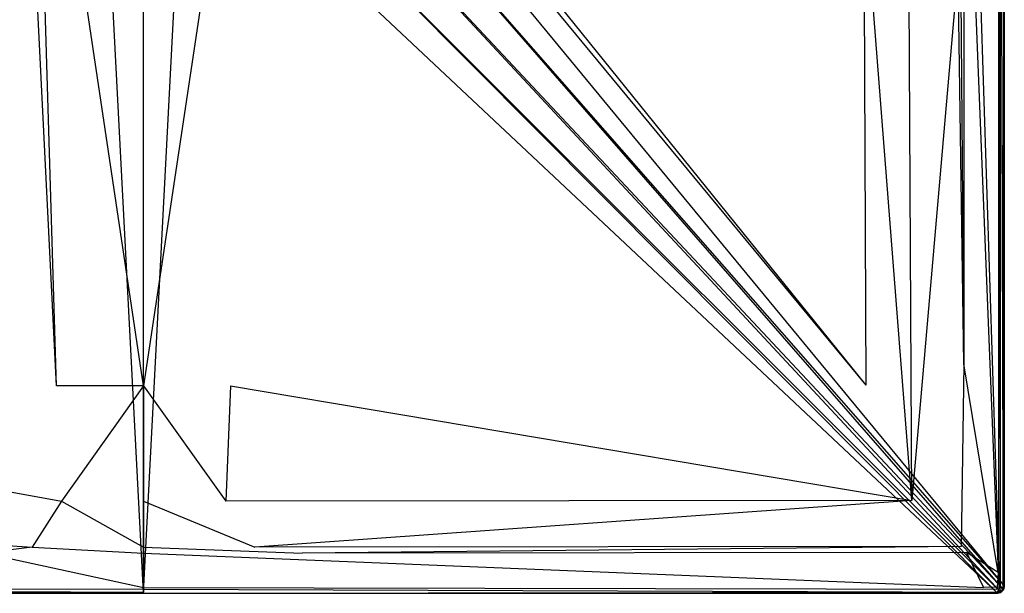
# Model space of a CAD drawing. Extents: x 0 to 1.5, y -1 to 0.
# Tile 2 of 9: x 0.64 to 1.5, y -1 to -0.5. Entities that reach past the tile are written whole.
import ezdxf

# ---------------------------------------------------------------- set-up
doc = ezdxf.new("R2010")
doc.units = 0
doc.layers.add('L1_WANNE_N_UDA1510ARA248V___0__', color=7, linetype='CONTINUOUS')

msp = doc.modelspace()

# ---------------------------------------------------------------- linework, layer by layer
at = {"layer": 'L1_WANNE_N_UDA1510ARA248V___0__', "color": 8}
for points, invisible_edges in [([(1.499483, -0.99301), (0.872129, -0.231944), (1.4995, -0.011239), (1.499483, -0.99301)], 14), ([(1.465037, -0.043855, 0.048), (1.495076, -0.968693, 0.048), (1.495076, -0.012685, 0.048), (1.465037, -0.043855, 0.048)], 14), ([(1.495076, -0.012685, 0.048), (1.496497, -0.993503, 0.048), (1.496497, -0.011299, 0.048), (1.495076, -0.012685, 0.048)], 14), ([(1.496497, -0.993503, 0.048), (1.495076, -0.012685, 0.048), (1.495076, -0.968693, 0.048), (1.496497, -0.993503, 0.048)], 13), ([(1.496497, -0.011299, 0.048), (1.498962, -0.993829, 0.046974), (1.498962, -0.010977, 0.046974), (1.496497, -0.011299, 0.048)], 14), ([(1.498962, -0.993829, 0.046974), (1.496497, -0.011299, 0.048), (1.496497, -0.993503, 0.048), (1.498962, -0.993829, 0.046974)], 13), ([(1.5, -0.010841, 0.044495), (1.498962, -0.993829, 0.046974), (1.5, -0.993967, 0.044495), (1.5, -0.010841, 0.044495)], 13), ([(1.498962, -0.993829, 0.046974), (1.5, -0.010841, 0.044495), (1.498962, -0.010977, 0.046974), (1.498962, -0.993829, 0.046974)], 14), ([(1.4995, -0.011239), (1.5, -0.993967), (1.499483, -0.99301), (1.4995, -0.011239)], 13), ([(1.5, -0.993967), (1.4995, -0.011239), (1.5, -0.010841), (1.5, -0.993967)], 14), ([(1.5, -0.993967), (1.5, -0.010841, 0.002101), (1.5, -0.993967, 0.002101), (1.5, -0.993967)], 13), ([(1.5, -0.010841, 0.002101), (1.5, -0.993967), (1.5, -0.010841), (1.5, -0.010841, 0.002101)], 14), ([(1.5, -0.010841, 0.002101), (1.5, -0.993967, 0.043344), (1.5, -0.993967, 0.002101), (1.5, -0.010841, 0.002101)], 13), ([(1.5, -0.993967, 0.043344), (1.5, -0.010841, 0.002101), (1.5, -0.010841, 0.043344), (1.5, -0.993967, 0.043344)], 14), ([(1.5, -0.010841, 0.043344), (1.5, -0.993967, 0.044495), (1.5, -0.993967, 0.043344), (1.5, -0.010841, 0.043344)], 13), ([(1.5, -0.993967, 0.044495), (1.5, -0.010841, 0.043344), (1.5, -0.010841, 0.044495), (1.5, -0.993967, 0.044495)], 14), ([(1.495076, -0.968693, 0.048), (1.465037, -0.043855, 0.048), (1.465037, -0.243735, 0.048), (1.495076, -0.968693, 0.048)], 13), ([(0.642635, -0.186893, 0.039618), (0.640599, -0.173745, 0.0396), (0.12033, -0.818585, 0.046406), (0.642635, -0.186893, 0.039618)], 14), ([(1.37967, -0.818585, 0.046406), (0.859401, -0.173745, 0.0396), (0.857365, -0.186893, 0.039618), (1.37967, -0.818585, 0.046406)], 14), ([(1.37967, -0.818585, 0.046406), (1.377904, -0.38601, 0.046402), (0.859401, -0.173745, 0.0396), (1.37967, -0.818585, 0.046406)], 14), ([(0.674092, -0.819066, 0.046421), (0.642635, -0.186893, 0.039618), (0.12033, -0.818585, 0.046406), (0.674092, -0.819066, 0.046421)], 14), ([(0.674092, -0.819066, 0.046421), (0.655489, -0.187418, 0.039689), (0.642635, -0.186893, 0.039618), (0.674092, -0.819066, 0.046421)], 14), ([(0.75, -0.819066, 0.046402), (0.655489, -0.187418, 0.039689), (0.674092, -0.819066, 0.046421), (0.75, -0.819066, 0.046402)], 14), ([(0.75, -0.187418, 0.039615), (0.655489, -0.187418, 0.039689), (0.75, -0.819066, 0.046402), (0.75, -0.187418, 0.039615)], 14), ([(0.844511, -0.187418, 0.039689), (0.75, -0.187418, 0.039615), (0.75, -0.819066, 0.046402), (0.844511, -0.187418, 0.039689)], 14), ([(0.844511, -0.187418, 0.039689), (0.75, -0.819066, 0.046402), (0.825908, -0.819066, 0.046421), (0.844511, -0.187418, 0.039689)], 14), ([(0.857365, -0.186893, 0.039618), (0.844511, -0.187418, 0.039689), (0.825908, -0.819066, 0.046421), (0.857365, -0.186893, 0.039618)], 14), ([(1.37967, -0.818585, 0.046406), (0.857365, -0.186893, 0.039618), (0.825908, -0.819066, 0.046421), (1.37967, -0.818585, 0.046406)], 14), ([(1.464665, -0.799929, 0.048), (1.459963, -0.205554, 0.048), (1.459602, -0.454529, 0.048), (1.464665, -0.799929, 0.048)], 13), ([(1.459963, -0.205554, 0.048), (1.464665, -0.799929, 0.048), (1.465037, -0.243735, 0.048), (1.459963, -0.205554, 0.048)], 14), ([(0.872129, -0.231944), (1.499483, -0.99301), (0.862235, -0.265796), (0.872129, -0.231944)], 13), ([(1.494637, -0.981746, 0.048), (1.465037, -0.243735, 0.048), (1.464665, -0.799929, 0.048), (1.494637, -0.981746, 0.048)], 13), ([(1.465037, -0.243735, 0.048), (1.494637, -0.981746, 0.048), (1.495076, -0.968693, 0.048), (1.465037, -0.243735, 0.048)], 14), ([(0.001355, -0.996075), (0.637765, -0.265796), (0.656752, -0.295477), (0.001355, -0.996075)], 14), ([(0.862235, -0.265796), (1.498645, -0.996075), (0.843248, -0.295477), (0.862235, -0.265796)], 13), ([(1.498645, -0.996075), (0.862235, -0.265796), (1.499483, -0.99301), (1.498645, -0.996075)], 14), ([(0.656752, -0.295477), (0.003597, -0.998321), (0.001355, -0.996075), (0.656752, -0.295477)], 13), ([(0.003597, -0.998321), (0.656752, -0.295477), (0.683293, -0.318581), (0.003597, -0.998321)], 14), ([(0.843248, -0.295477), (1.496403, -0.998321), (0.816707, -0.318581), (0.843248, -0.295477)], 13), ([(1.496403, -0.998321), (0.843248, -0.295477), (1.498645, -0.996075), (1.496403, -0.998321)], 14), ([(0.683293, -0.318581), (0.006651, -0.999154), (0.003597, -0.998321), (0.683293, -0.318581)], 13), ([(0.006651, -0.999154), (0.683293, -0.318581), (0.715239, -0.333238), (0.006651, -0.999154)], 14), ([(0.816707, -0.318581), (1.493349, -0.999154), (0.784761, -0.333238), (0.816707, -0.318581)], 13), ([(1.493349, -0.999154), (0.816707, -0.318581), (1.496403, -0.998321), (1.493349, -0.999154)], 14), ([(0.715239, -0.333238), (0.75, -0.999163), (0.006651, -0.999154), (0.715239, -0.333238)], 13), ([(0.75, -0.999163), (0.715239, -0.333238), (0.75, -0.338259), (0.75, -0.999163)], 14), ([(0.784761, -0.333238), (0.75, -0.999163), (0.75, -0.338259), (0.784761, -0.333238)], 13), ([(0.75, -0.999163), (0.784761, -0.333238), (1.493349, -0.999154), (0.75, -0.999163)], 14), ([(1.419453, -0.919068, 0.04797), (1.377904, -0.38601, 0.046402), (1.37967, -0.818585, 0.046406), (1.419453, -0.919068, 0.04797)], 14), ([(1.419453, -0.919068, 0.04797), (1.416811, -0.434915, 0.047969), (1.377904, -0.38601, 0.046402), (1.419453, -0.919068, 0.04797)], 14), ([(1.419453, -0.919068, 0.04797), (1.459602, -0.454529, 0.048), (1.416811, -0.434915, 0.047969), (1.419453, -0.919068, 0.04797)], 13), ([(1.459602, -0.454529, 0.048), (1.419453, -0.919068, 0.04797), (1.462539, -0.959313, 0.048), (1.459602, -0.454529, 0.048)], 14), ([(1.462539, -0.959313, 0.048), (1.464665, -0.799929, 0.048), (1.459602, -0.454529, 0.048), (1.462539, -0.959313, 0.048)], 13), ([(1.464665, -0.799929, 0.048), (1.462539, -0.959313, 0.048), (1.467072, -0.964413, 0.048), (1.464665, -0.799929, 0.048)], 14), ([(1.467072, -0.964413, 0.048), (1.494637, -0.981746, 0.048), (1.464665, -0.799929, 0.048), (1.467072, -0.964413, 0.048)], 13), ([(0.678379, -0.919538, 0.047971), (0.12033, -0.818585, 0.046406), (0.080547, -0.919068, 0.04797), (0.678379, -0.919538, 0.047971)], 13), ([(0.12033, -0.818585, 0.046406), (0.678379, -0.919538, 0.047971), (0.674092, -0.819066, 0.046421), (0.12033, -0.818585, 0.046406)], 14), ([(0.678379, -0.919538, 0.047971), (0.75, -0.819066, 0.046402), (0.674092, -0.819066, 0.046421), (0.678379, -0.919538, 0.047971)], 13), ([(0.75, -0.819066, 0.046402), (0.678379, -0.919538, 0.047971), (0.75, -0.919538, 0.047966), (0.75, -0.819066, 0.046402)], 14), ([(0.821621, -0.919538, 0.047971), (0.75, -0.819066, 0.046402), (0.75, -0.919538, 0.047966), (0.821621, -0.919538, 0.047971)], 13), ([(0.75, -0.819066, 0.046402), (0.821621, -0.919538, 0.047971), (0.825908, -0.819066, 0.046421), (0.75, -0.819066, 0.046402)], 14), ([(1.419453, -0.919068, 0.04797), (0.825908, -0.819066, 0.046421), (0.821621, -0.919538, 0.047971), (1.419453, -0.919068, 0.04797)], 13), ([(0.825908, -0.819066, 0.046421), (1.419453, -0.919068, 0.04797), (1.37967, -0.818585, 0.046406), (0.825908, -0.819066, 0.046421)], 14), ([(0.652983, -0.959778, 0.048), (0.080547, -0.919068, 0.04797), (0.037461, -0.959313, 0.048), (0.652983, -0.959778, 0.048)], 13), ([(0.080547, -0.919068, 0.04797), (0.652983, -0.959778, 0.048), (0.678379, -0.919538, 0.047971), (0.080547, -0.919068, 0.04797)], 14), ([(0.75, -0.959778, 0.048), (0.678379, -0.919538, 0.047971), (0.652983, -0.959778, 0.048), (0.75, -0.959778, 0.048)], 13), ([(0.678379, -0.919538, 0.047971), (0.75, -0.959778, 0.048), (0.75, -0.919538, 0.047966), (0.678379, -0.919538, 0.047971)], 14), ([(0.847017, -0.959778, 0.048), (0.75, -0.919538, 0.047966), (0.75, -0.959778, 0.048), (0.847017, -0.959778, 0.048)], 13), ([(0.75, -0.919538, 0.047966), (0.847017, -0.959778, 0.048), (0.821621, -0.919538, 0.047971), (0.75, -0.919538, 0.047966)], 14), ([(0.847017, -0.959778, 0.048), (1.419453, -0.919068, 0.04797), (0.821621, -0.919538, 0.047971), (0.847017, -0.959778, 0.048)], 13), ([(1.419453, -0.919068, 0.04797), (0.847017, -0.959778, 0.048), (1.462539, -0.959313, 0.048), (1.419453, -0.919068, 0.04797)], 14), ([(0.037461, -0.959313, 0.048), (0.611752, -0.964875, 0.048), (0.652983, -0.959778, 0.048), (0.037461, -0.959313, 0.048)], 14), ([(0.75, -0.964875, 0.048), (0.652983, -0.959778, 0.048), (0.611752, -0.964875, 0.048), (0.75, -0.964875, 0.048)], 13), ([(0.652983, -0.959778, 0.048), (0.75, -0.964875, 0.048), (0.75, -0.959778, 0.048), (0.652983, -0.959778, 0.048)], 14), ([(0.888248, -0.964875, 0.048), (0.75, -0.959778, 0.048), (0.75, -0.964875, 0.048), (0.888248, -0.964875, 0.048)], 13), ([(0.75, -0.959778, 0.048), (0.888248, -0.964875, 0.048), (0.847017, -0.959778, 0.048), (0.75, -0.959778, 0.048)], 14), ([(0.888248, -0.964875, 0.048), (1.462539, -0.959313, 0.048), (0.847017, -0.959778, 0.048), (0.888248, -0.964875, 0.048)], 13), ([(1.462539, -0.959313, 0.048), (0.888248, -0.964875, 0.048), (1.467072, -0.964413, 0.048), (1.462539, -0.959313, 0.048)], 14), ([(0.75, -0.995054, 0.048), (0.611752, -0.964875, 0.048), (0.018009, -0.995054, 0.048), (0.75, -0.995054, 0.048)], 13), ([(0.611752, -0.964875, 0.048), (0.75, -0.995054, 0.048), (0.75, -0.964875, 0.048), (0.611752, -0.964875, 0.048)], 14), ([(1.481991, -0.995054, 0.048), (0.75, -0.964875, 0.048), (0.75, -0.995054, 0.048), (1.481991, -0.995054, 0.048)], 13), ([(0.75, -0.964875, 0.048), (1.481991, -0.995054, 0.048), (0.888248, -0.964875, 0.048), (0.75, -0.964875, 0.048)], 14), ([(1.481991, -0.995054, 0.048), (1.467072, -0.964413, 0.048), (0.888248, -0.964875, 0.048), (1.481991, -0.995054, 0.048)], 13), ([(1.494637, -0.981746, 0.048), (1.467072, -0.964413, 0.048), (1.493915, -0.994609, 0.048), (1.494637, -0.981746, 0.048)], 14), ([(1.467072, -0.964413, 0.048), (1.481991, -0.995054, 0.048), (1.493915, -0.994609, 0.048), (1.467072, -0.964413, 0.048)], 14), ([(1.496055, -0.995162, 0.048), (1.495076, -0.968693, 0.048), (1.494637, -0.981746, 0.048), (1.496055, -0.995162, 0.048)], 13), ([(1.495076, -0.968693, 0.048), (1.496055, -0.995162, 0.048), (1.496497, -0.993503, 0.048), (1.495076, -0.968693, 0.048)], 14), ([(1.495184, -0.996036, 0.048), (1.494637, -0.981746, 0.048), (1.493915, -0.994609, 0.048), (1.495184, -0.996036, 0.048)], 13), ([(1.494637, -0.981746, 0.048), (1.495184, -0.996036, 0.048), (1.496055, -0.995162, 0.048), (1.494637, -0.981746, 0.048)], 14), ([(0.75, -0.996481, 0.048), (0.018009, -0.995054, 0.048), (0.006467, -0.996481, 0.048), (0.75, -0.996481, 0.048)], 13), ([(0.018009, -0.995054, 0.048), (0.75, -0.996481, 0.048), (0.75, -0.995054, 0.048), (0.018009, -0.995054, 0.048)], 14), ([(1.493533, -0.996481, 0.048), (0.75, -0.995054, 0.048), (0.75, -0.996481, 0.048), (1.493533, -0.996481, 0.048)], 13), ([(0.75, -0.995054, 0.048), (1.493533, -0.996481, 0.048), (1.481991, -0.995054, 0.048), (0.75, -0.995054, 0.048)], 14), ([(1.493533, -0.996481, 0.048), (1.493915, -0.994609, 0.048), (1.481991, -0.995054, 0.048), (1.493533, -0.996481, 0.048)], 13), ([(1.493915, -0.994609, 0.048), (1.493533, -0.996481, 0.048), (1.495184, -0.996036, 0.048), (1.493915, -0.994609, 0.048)], 14), ([(1.496441, -0.998224, 0.046974), (1.496055, -0.995162, 0.048), (1.495184, -0.996036, 0.048), (1.496441, -0.998224, 0.046974)], 13), ([(1.498232, -0.996425, 0.046974), (1.496497, -0.993503, 0.048), (1.496055, -0.995162, 0.048), (1.498232, -0.996425, 0.046974)], 13), ([(1.496055, -0.995162, 0.048), (1.496441, -0.998224, 0.046974), (1.498232, -0.996425, 0.046974), (1.496055, -0.995162, 0.048)], 14), ([(1.496497, -0.993503, 0.048), (1.498232, -0.996425, 0.046974), (1.498962, -0.993829, 0.046974), (1.496497, -0.993503, 0.048)], 14), ([(1.498962, -0.993829, 0.046974), (1.498232, -0.996425, 0.046974), (1.5, -0.993967, 0.044495), (1.498962, -0.993829, 0.046974)], 14), ([(1.5, -0.993967, 0.044495), (1.498232, -0.996425, 0.046974), (1.499195, -0.996983, 0.044495), (1.5, -0.993967, 0.044495)], 14), ([(1.499483, -0.99301), (1.499195, -0.996983), (1.498645, -0.996075), (1.499483, -0.99301)], 13), ([(1.499195, -0.996983), (1.499483, -0.99301), (1.5, -0.993967), (1.499195, -0.996983)], 14), ([(1.499195, -0.996983), (1.5, -0.993967, 0.002101), (1.499195, -0.996983, 0.002101), (1.499195, -0.996983)], 13), ([(1.5, -0.993967, 0.002101), (1.499195, -0.996983), (1.5, -0.993967), (1.5, -0.993967, 0.002101)], 14), ([(1.5, -0.993967, 0.002101), (1.499195, -0.996983, 0.043344), (1.499195, -0.996983, 0.002101), (1.5, -0.993967, 0.002101)], 13), ([(1.499195, -0.996983, 0.043344), (1.5, -0.993967, 0.002101), (1.5, -0.993967, 0.043344), (1.499195, -0.996983, 0.043344)], 14), ([(1.5, -0.993967, 0.043344), (1.499195, -0.996983, 0.044495), (1.499195, -0.996983, 0.043344), (1.5, -0.993967, 0.043344)], 13), ([(1.499195, -0.996983, 0.044495), (1.5, -0.993967, 0.043344), (1.5, -0.993967, 0.044495), (1.499195, -0.996983, 0.044495)], 14), ([(0.006005, -1, 0.044495), (0.75, -0.998969, 0.046974), (0.006142, -0.998957, 0.046974), (0.006005, -1, 0.044495)], 14), ([(0.75, -0.998969, 0.046974), (0.006005, -1, 0.044495), (0.75, -1, 0.044495), (0.75, -0.998969, 0.046974)], 13), ([(0.006651, -0.999154), (0.75, -1), (0.006005, -1), (0.006651, -0.999154)], 13), ([(0.75, -1, 0.002101), (0.006005, -1), (0.75, -1), (0.75, -1, 0.002101)], 13), ([(0.006005, -1), (0.75, -1, 0.002101), (0.006005, -1, 0.002101), (0.006005, -1)], 14), ([(0.75, -1, 0.044495), (0.006005, -1, 0.043344), (0.75, -1, 0.043344), (0.75, -1, 0.044495)], 13), ([(0.006005, -1, 0.043344), (0.75, -1, 0.044495), (0.006005, -1, 0.044495), (0.006005, -1, 0.043344)], 14), ([(0.75, -1, 0.043344), (0.006005, -1, 0.002101), (0.75, -1, 0.002101), (0.75, -1, 0.043344)], 13), ([(0.006005, -1, 0.002101), (0.75, -1, 0.043344), (0.006005, -1, 0.043344), (0.006005, -1, 0.002101)], 14), ([(0.75, -0.998969, 0.046974), (0.006467, -0.996481, 0.048), (0.006142, -0.998957, 0.046974), (0.75, -0.998969, 0.046974)], 13), ([(0.006467, -0.996481, 0.048), (0.75, -0.998969, 0.046974), (0.75, -0.996481, 0.048), (0.006467, -0.996481, 0.048)], 14), ([(0.75, -1), (0.006651, -0.999154), (0.75, -0.999163), (0.75, -1)], 14), ([(1.493858, -0.998957, 0.046974), (0.75, -0.996481, 0.048), (0.75, -0.998969, 0.046974), (1.493858, -0.998957, 0.046974)], 13), ([(0.75, -0.996481, 0.048), (1.493858, -0.998957, 0.046974), (1.493533, -0.996481, 0.048), (0.75, -0.996481, 0.048)], 14), ([(1.493858, -0.998957, 0.046974), (0.75, -1, 0.044495), (1.493995, -1, 0.044495), (1.493858, -0.998957, 0.046974)], 13), ([(0.75, -1, 0.044495), (1.493858, -0.998957, 0.046974), (0.75, -0.998969, 0.046974), (0.75, -1, 0.044495)], 14), ([(1.493349, -0.999154), (0.75, -1), (0.75, -0.999163), (1.493349, -0.999154)], 13), ([(0.75, -1), (1.493349, -0.999154), (1.493995, -1), (0.75, -1)], 14), ([(1.493995, -1, 0.002101), (0.75, -1), (1.493995, -1), (1.493995, -1, 0.002101)], 13), ([(0.75, -1), (1.493995, -1, 0.002101), (0.75, -1, 0.002101), (0.75, -1)], 14), ([(1.493995, -1, 0.044495), (0.75, -1, 0.043344), (1.493995, -1, 0.043344), (1.493995, -1, 0.044495)], 13), ([(0.75, -1, 0.043344), (1.493995, -1, 0.044495), (0.75, -1, 0.044495), (0.75, -1, 0.043344)], 14), ([(1.493995, -1, 0.043344), (0.75, -1, 0.002101), (1.493995, -1, 0.002101), (1.493995, -1, 0.043344)], 13), ([(0.75, -1, 0.002101), (1.493995, -1, 0.043344), (0.75, -1, 0.043344), (0.75, -1, 0.002101)], 14), ([(1.496403, -0.998321), (1.493995, -1), (1.493349, -0.999154), (1.496403, -0.998321)], 13), ([(1.493858, -0.998957, 0.046974), (1.495184, -0.996036, 0.048), (1.493533, -0.996481, 0.048), (1.493858, -0.998957, 0.046974)], 13), ([(1.495184, -0.996036, 0.048), (1.493858, -0.998957, 0.046974), (1.496441, -0.998224, 0.046974), (1.495184, -0.996036, 0.048)], 14), ([(1.496441, -0.998224, 0.046974), (1.493858, -0.998957, 0.046974), (1.496997, -0.999192, 0.044495), (1.496441, -0.998224, 0.046974)], 14), ([(1.493858, -0.998957, 0.046974), (1.493995, -1, 0.044495), (1.496997, -0.999192, 0.044495), (1.493858, -0.998957, 0.046974)], 14), ([(1.493995, -1), (1.496403, -0.998321), (1.496997, -0.999192), (1.493995, -1)], 14), ([(1.496997, -0.999192), (1.493995, -1, 0.002101), (1.493995, -1), (1.496997, -0.999192)], 13), ([(1.493995, -1, 0.002101), (1.496997, -0.999192), (1.496997, -0.999192, 0.002101), (1.493995, -1, 0.002101)], 14), ([(1.496997, -0.999192, 0.043344), (1.493995, -1, 0.002101), (1.496997, -0.999192, 0.002101), (1.496997, -0.999192, 0.043344)], 13), ([(1.493995, -1, 0.002101), (1.496997, -0.999192, 0.043344), (1.493995, -1, 0.043344), (1.493995, -1, 0.002101)], 14), ([(1.496997, -0.999192, 0.043344), (1.493995, -1, 0.044495), (1.493995, -1, 0.043344), (1.496997, -0.999192, 0.043344)], 13), ([(1.493995, -1, 0.044495), (1.496997, -0.999192, 0.043344), (1.496997, -0.999192, 0.044495), (1.493995, -1, 0.044495)], 14), ([(1.498645, -0.996075), (1.496997, -0.999192), (1.496403, -0.998321), (1.498645, -0.996075)], 13), ([(1.496441, -0.998224, 0.046974), (1.499195, -0.996983, 0.044495), (1.498232, -0.996425, 0.046974), (1.496441, -0.998224, 0.046974)], 14), ([(1.499195, -0.996983, 0.044495), (1.496441, -0.998224, 0.046974), (1.496997, -0.999192, 0.044495), (1.499195, -0.996983, 0.044495)], 13), ([(1.496997, -0.999192), (1.498645, -0.996075), (1.499195, -0.996983), (1.496997, -0.999192)], 14), ([(1.496997, -0.999192), (1.499195, -0.996983, 0.002101), (1.496997, -0.999192, 0.002101), (1.496997, -0.999192)], 13), ([(1.499195, -0.996983, 0.002101), (1.496997, -0.999192), (1.499195, -0.996983), (1.499195, -0.996983, 0.002101)], 14), ([(1.499195, -0.996983, 0.002101), (1.496997, -0.999192, 0.043344), (1.496997, -0.999192, 0.002101), (1.499195, -0.996983, 0.002101)], 13), ([(1.496997, -0.999192, 0.043344), (1.499195, -0.996983, 0.002101), (1.499195, -0.996983, 0.043344), (1.496997, -0.999192, 0.043344)], 14), ([(1.499195, -0.996983, 0.043344), (1.496997, -0.999192, 0.044495), (1.496997, -0.999192, 0.043344), (1.499195, -0.996983, 0.043344)], 13), ([(1.496997, -0.999192, 0.044495), (1.499195, -0.996983, 0.043344), (1.499195, -0.996983, 0.044495), (1.496997, -0.999192, 0.044495)], 14)]:
    msp.add_3dface(points, dxfattribs=dict(at, invisible_edges=invisible_edges))

doc.saveas('drawing.dxf')
